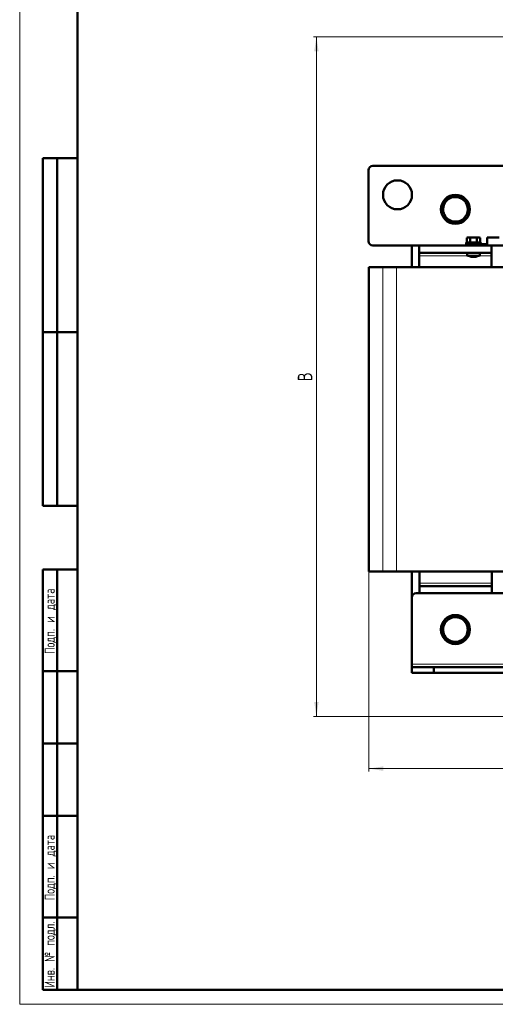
# Model space of a CAD drawing. Header units: millimetres. Extents: x 0 to 840, y 0 to 1188.
# Tile 1 of 4: x 0 to 329, y 0 to 680. Entities that reach past the tile are written whole.
import ezdxf

# ---------------------------------------------------------------- set-up
doc = ezdxf.new("R2010")
doc.units = ezdxf.units.MM
doc.header["$LTSCALE"] = 2
doc.linetypes.add('SLD-Сплошная', pattern=[0])
doc.styles.add('SLDTEXTSTYLE0', font='TXT', dxfattribs={"width": 0.7, "bigfont": 'bigfont'})
doc.styles.add('SLDTEXTSTYLE1', font='TXT', dxfattribs={"width": 0.7})
doc.dimstyles.new('SLDDIMSTYLE0', dxfattribs={"dimtxt": 10, "dimasz": 10, "dimexe": 0, "dimexo": 0.0625, "dimgap": 2.5, "dimtad": 2, "dimdec": 1, "dimrnd": 1e-09, "dimzin": 12, "dimdsep": 46, "dimtxsty": 'SLDTEXTSTYLE1', "dimsah": 1, "dimcen": 0.09, "dimadec": 0, "dimazin": 3, "dimtfac": 1, "dimtdec": 3, "dimtofl": 0, "dimtmove": 0, "dimatfit": 3, "dimfxl": 1, "dimfrac": 2, "dimtolj": 1, "dimtzin": 12, "dimarcsym": 0})

# ---------------------------------------------------------------- blocks, each defined once
blk = doc.blocks.new('_D')
at = {"color": 7, "linetype": 'SLD-Сплошная', "lineweight": 0}
for p, q in [((241.14, 298.65), (241.14, 160.67)), ((641.14, 298.65), (641.14, 160.67)), ((641.14, 162.67), (241.14, 162.67))]:
    blk.add_line(p, q, dxfattribs=at)
at = {"color": 7, "linetype": 'SLD-Сплошная', "lineweight": 18}
for points in [[(241.14, 162.67), (251.14, 161.13), (251.14, 164.21)], [(641.14, 162.67), (631.14, 164.21), (631.14, 161.13)]]:
    blk.add_solid(points, dxfattribs=at)
at = {"color": 7, "linetype": 'SLD-Сплошная', "lineweight": 18, "insert": (437.23, 175.56), "char_height": 10, "attachment_point": 1, "style": 'SLDTEXTSTYLE0'}
blk.add_mtext('Ш', dxfattribs=at)
blk = doc.blocks.new('_D_1')
at = {"color": 7, "linetype": 'SLD-Сплошная', "lineweight": 0}
for p, q in [((410.67, 667.67), (202.99, 667.67)), ((204.99, 198.67), (204.99, 667.67)), ((340.97, 198.67), (202.99, 198.67))]:
    blk.add_line(p, q, dxfattribs=at)
at = {"color": 7, "linetype": 'SLD-Сплошная', "lineweight": 18}
for points in [[(204.99, 667.67), (203.45, 657.67), (206.52, 657.67)], [(204.99, 198.67), (206.52, 208.67), (203.45, 208.67)]]:
    blk.add_solid(points, dxfattribs=at)
at = {"color": 7, "linetype": 'SLD-Сплошная', "lineweight": 18, "insert": (192.09, 429.97), "char_height": 10, "attachment_point": 1, "rotation": 90, "style": 'SLDTEXTSTYLE0'}
blk.add_mtext('В', dxfattribs=at)

msp = doc.modelspace()

# ---------------------------------------------------------------- linework, layer by layer
at = {"color": 7, "linetype": 'SLD-Сплошная', "lineweight": 18}
for p, q in [((0, 1188), (0, 0)), ((0, 0), (840, 0))]:
    msp.add_line(p, q, dxfattribs=at)
at = {"color": 7, "linetype": 'SLD-Сплошная', "lineweight": 50}
for p, q in [((40, 1178), (40, 10)), ((16, 344), (16, 584)), ((40, 584), (16, 584)), ((16, 344), (16, 584)), ((26, 344), (26, 584)), ((26, 344), (26, 584)), ((351.99, 578.67), (243.99, 578.67)), ((240.99, 575.67), (240.99, 526.67)), ((243.99, 523.67), (275.99, 523.67)), ((270.99, 523.67), (270.99, 508.67)), ((275.99, 518.67), (275.99, 523.67)), ((275.99, 523.67), (325.99, 523.67)), ((308.49, 525.67), (308.49, 524.67)), ((308.49, 525.67), (318.49, 525.67)), ((308.49, 524.67), (316.28, 524.67)), ((308.74, 524.67), (308.74, 523.67)), ((309.49, 529.32), (308.87, 528.96)), ((308.87, 528.96), (308.87, 525.82)), ((308.87, 525.82), (311.18, 525.82)), ((310.02, 529.32), (309.49, 529.32)), ((311.18, 528.96), (310.02, 529.32)), ((313.49, 529.32), (310.02, 529.32)), ((310.11, 525.82), (310.26, 525.67)), ((311.18, 528.96), (311.18, 525.82)), ((311.18, 525.82), (315.79, 525.82)), ((315.79, 528.96), (313.49, 529.32)), ((316.95, 529.32), (313.49, 529.32)), ((315.79, 528.96), (315.79, 525.82)), ((315.79, 525.82), (318.1, 525.82)), ((322.99, 524.67), (316.28, 524.67)), ((316.71, 525.67), (316.86, 525.82)), ((317.49, 529.32), (316.95, 529.32)), ((318.1, 528.96), (317.49, 529.32)), ((318.1, 528.96), (318.1, 525.82)), ((318.49, 524.67), (318.49, 525.67)), ((331.29, 529.27), (322.99, 529.27)), ((322.99, 529.27), (322.99, 524.67)), ((322.99, 524.67), (322.99, 523.67)), ((325.99, 523.67), (331.29, 523.67)), ((325.99, 518.67), (325.99, 523.67)), ((325.99, 523.67), (365.99, 523.67)), ((275.99, 518.67), (325.99, 518.67)), ((275.99, 518.67), (275.99, 516.67)), ((275.99, 508.67), (275.99, 516.67)), ((309.14, 518.67), (309.14, 516.87)), ((317.64, 516.67), (309.34, 516.67)), ((310.99, 516.67), (310.99, 516.32)), ((315.99, 516.32), (315.99, 516.67)), ((317.84, 516.87), (317.84, 518.67)), ((325.99, 516.67), (325.99, 518.67)), ((325.99, 516.67), (325.99, 508.67)), ((310.99, 516.32), (311.49, 515.82)), ((310.99, 516.32), (315.99, 516.32)), ((315.49, 515.82), (311.49, 515.82)), ((315.49, 515.82), (315.99, 516.32)), ((241.14, 298.67), (241.14, 508.67)), ((241.14, 508.67), (241.68, 508.67)), ((241.68, 508.67), (250.82, 508.67)), ((250.82, 508.67), (260.28, 508.67)), ((260.28, 508.67), (341.99, 508.67)), ((16, 464), (40, 464)), ((16, 344), (40, 344)), ((16, 10), (16, 300)), ((16, 300), (40, 300)), ((26, 10), (26, 300)), ((241.68, 298.67), (241.14, 298.67)), ((250.82, 298.67), (241.68, 298.67)), ((260.28, 298.67), (250.82, 298.67)), ((260.28, 298.67), (341.99, 298.67)), ((270.99, 298.67), (270.99, 280.67)), ((276.14, 290.67), (276.14, 298.67)), ((326.14, 298.67), (326.14, 290.67)), ((276.14, 290.67), (276.14, 288.67)), ((276.14, 288.67), (276.14, 283.67)), ((326.14, 288.67), (276.14, 288.67)), ((326.14, 288.67), (326.14, 290.67)), ((326.14, 288.67), (326.14, 283.67)), ((270.99, 280.67), (270.99, 234.67)), ((276.14, 283.67), (273.99, 283.67)), ((326.14, 283.67), (276.14, 283.67)), ((365.99, 283.67), (326.14, 283.67)), ((270.99, 234.67), (270.99, 232.67)), ((270.99, 228.67), (270.99, 232.67)), ((270.99, 232.67), (285.99, 232.67)), ((285.99, 232.67), (285.99, 228.67)), ((595.99, 232.67), (285.99, 232.67)), ((40, 230), (16, 230)), ((285.99, 228.67), (270.99, 228.67)), ((346.99, 228.67), (285.99, 228.67)), ((40, 180), (16, 180)), ((40, 130), (16, 130)), ((16, 60), (40, 60)), ((16, 10), (40, 10)), ((40, 10), (830, 10))]:
    msp.add_line(p, q, dxfattribs=at)
at = {"color": 7, "linetype": 'SLD-Сплошная', "lineweight": 25}
for p, q in [((40, 1178), (40, 10)), ((40, 464), (16, 464))]:
    msp.add_line(p, q, dxfattribs=at)
at = {"color": 8, "linetype": 'SLD-Сплошная', "lineweight": 18}
for p, q in [((314.78, 523.67), (314.78, 524.67)), ((275.99, 516.67), (309.34, 516.67)), ((309.14, 516.87), (317.84, 516.87)), ((317.64, 516.67), (325.99, 516.67)), ((241.68, 508.67), (241.68, 298.67)), ((250.82, 298.67), (250.82, 508.67)), ((260.28, 508.67), (260.28, 298.67)), ((326.14, 290.67), (276.14, 290.67)), ((365.99, 234.67), (270.99, 234.67))]:
    msp.add_line(p, q, dxfattribs=at)
at = {"color": 7, "linetype": 'SLD-Сплошная', "lineweight": 50}
for centre in [(260.99, 558.67), (300.99, 548.67), (300.99, 258.67)]:
    msp.add_circle(centre, 10, dxfattribs=at)
for centre, radius, start, end in [((243.99, 575.67), 3, 90, 180), ((300.99, 548.67), 8.5, 145.46481, 205.46481), ((300.99, 548.67), 8.5, 85.46481, 145.46481), ((300.99, 548.67), 8.5, 25.46481, 85.46481), ((300.99, 548.67), 8.5, 325.46481, 25.46481), ((300.99, 548.67), 8.5, 205.46481, 265.46481), ((300.99, 548.67), 8.5, 265.46481, 325.46481), ((243.99, 526.67), 3, 180, 270), ((309.34, 516.87), 0.2, 180, 270), ((317.64, 516.87), 0.2, 270, 0), ((273.99, 280.67), 3, 90, 180), ((300.99, 258.67), 8.5, 81.78679, 141.78679), ((300.99, 258.67), 8.5, 21.78679, 81.78679), ((300.99, 258.67), 8.5, 141.78679, 201.78679), ((300.99, 258.67), 8.5, 321.78679, 21.78679), ((300.99, 258.67), 8.5, 201.78679, 261.78679), ((300.99, 258.67), 8.5, 261.78679, 321.78679)]:
    msp.add_arc(centre, radius, start, end, dxfattribs=at)
for points, knots in [([(293.98, 553.49), (294.05, 553.58), (294.55, 554.31), (295.49, 555.68), (296.34, 556.91), (296.77, 557.53)], [0, 0, 0, 0, 0.070088, 0.530783, 1, 1, 1, 1]), ([(296.77, 557.53), (297.56, 557.47), (299.16, 557.34), (300.82, 557.21), (301.66, 557.14)], [0, 0, 0, 0, 0.495458, 1, 1, 1, 1]), ([(291.2, 549.45), (291.65, 550.1), (292.56, 551.43), (293.51, 552.8), (293.98, 553.49)], [0, 0, 0, 0, 0.495458, 1, 1, 1, 1]), ([(301.66, 557.14), (301.77, 557.13), (302.65, 557.06), (304.31, 556.93), (305.8, 556.82), (306.55, 556.76)], [0, 0, 0, 0, 0.070088, 0.530783, 1, 1, 1, 1]), ([(306.55, 556.76), (306.89, 556.04), (307.58, 554.58), (308.3, 553.08), (308.66, 552.32)], [0, 0, 0, 0, 0.495458, 1, 1, 1, 1]), ([(308.66, 552.32), (308.67, 552.3), (309.03, 551.54), (309.75, 550.04), (310.43, 548.62), (310.77, 547.89)], [0, 0, 0, 0, 0.017174, 0.503418, 1, 1, 1, 1]), ([(293.31, 545.02), (293.3, 545.04), (292.94, 545.8), (292.22, 547.3), (291.54, 548.73), (291.2, 549.45)], [0, 0, 0, 0, 0.0171741, 0.5034184, 1, 1, 1, 1]), ([(295.42, 540.59), (295.08, 541.3), (294.39, 542.76), (293.67, 544.26), (293.31, 545.02)], [0, 0, 0, 0, 0.495458, 1, 1, 1, 1]), ([(307.99, 543.85), (307.92, 543.76), (307.42, 543.03), (306.48, 541.66), (305.63, 540.43), (305.21, 539.81)], [0, 0, 0, 0, 0.070088, 0.530783, 1, 1, 1, 1]), ([(310.77, 547.89), (310.32, 547.24), (309.41, 545.91), (308.46, 544.54), (307.99, 543.85)], [0, 0, 0, 0, 0.495458, 1, 1, 1, 1]), ([(300.31, 540.2), (300.2, 540.21), (299.32, 540.28), (297.66, 540.41), (296.17, 540.53), (295.42, 540.59)], [0, 0, 0, 0, 0.070088, 0.530783, 1, 1, 1, 1]), ([(305.21, 539.81), (304.41, 539.87), (302.81, 540), (301.15, 540.13), (300.31, 540.2)], [0, 0, 0, 0, 0.495458, 1, 1, 1, 1]), ([(310.02, 529.32), (309.99, 529.32), (309.6, 529.31), (309.22, 529.13), (308.87, 528.96)], [0, 0, 0, 0, 0.070185, 1, 1, 1, 1]), ([(313.49, 529.32), (313.47, 529.32), (312.69, 529.32), (311.93, 529.14), (311.18, 528.96)], [0, 0, 0, 0, 0.017195, 1, 1, 1, 1]), ([(316.95, 529.32), (316.92, 529.32), (316.53, 529.31), (316.15, 529.13), (315.79, 528.96)], [0, 0, 0, 0, 0.070185, 1, 1, 1, 1]), ([(318.1, 528.96), (317.92, 529.06), (317.54, 529.26), (317.15, 529.3), (316.95, 529.32)], [0, 0, 0, 0, 0.495458, 1, 1, 1, 1]), ([(294.31, 263.93), (294.38, 264.02), (294.92, 264.71), (295.95, 266.02), (296.88, 267.19), (297.34, 267.78)], [0, 0, 0, 0, 0.070088, 0.530783, 1, 1, 1, 1]), ([(297.34, 267.78), (298.13, 267.67), (299.72, 267.44), (301.37, 267.2), (302.2, 267.08)], [0, 0, 0, 0, 0.495458, 1, 1, 1, 1]), ([(302.2, 267.08), (302.31, 267.07), (303.19, 266.94), (304.83, 266.7), (306.31, 266.49), (307.06, 266.38)], [0, 0, 0, 0, 0.070088, 0.530783, 1, 1, 1, 1]), ([(307.06, 266.38), (307.35, 265.64), (307.95, 264.15), (308.57, 262.6), (308.88, 261.83)], [0, 0, 0, 0, 0.495458, 1, 1, 1, 1]), ([(291.27, 260.07), (291.76, 260.7), (292.76, 261.96), (293.79, 263.27), (294.31, 263.93)], [0, 0, 0, 0, 0.495458, 1, 1, 1, 1]), ([(293.09, 255.52), (293.08, 255.54), (292.77, 256.32), (292.15, 257.86), (291.57, 259.33), (291.27, 260.07)], [0, 0, 0, 0, 0.017174, 0.503418, 1, 1, 1, 1]), ([(308.88, 261.83), (308.89, 261.8), (309.2, 261.02), (309.82, 259.48), (310.4, 258.01), (310.7, 257.27)], [0, 0, 0, 0, 0.0171741, 0.5034184, 1, 1, 1, 1]), ([(294.91, 250.96), (294.62, 251.7), (294.02, 253.19), (293.4, 254.74), (293.09, 255.52)], [0, 0, 0, 0, 0.495458, 1, 1, 1, 1]), ([(307.66, 253.41), (307.59, 253.32), (307.05, 252.63), (306.02, 251.32), (305.09, 250.15), (304.63, 249.56)], [0, 0, 0, 0, 0.070088, 0.530783, 1, 1, 1, 1]), ([(310.7, 257.27), (310.21, 256.64), (309.21, 255.38), (308.18, 254.07), (307.66, 253.41)], [0, 0, 0, 0, 0.495458, 1, 1, 1, 1]), ([(299.77, 250.26), (299.66, 250.27), (298.78, 250.4), (297.14, 250.64), (295.66, 250.85), (294.91, 250.96)], [0, 0, 0, 0, 0.070088, 0.530783, 1, 1, 1, 1]), ([(304.63, 249.56), (303.84, 249.67), (302.25, 249.9), (300.6, 250.14), (299.77, 250.26)], [0, 0, 0, 0, 0.495458, 1, 1, 1, 1])]:
    msp.add_open_spline(points, degree=3, knots=knots, dxfattribs=at)

# ---------------------------------------------------------------- texts
at = {"color": 7, "linetype": 'Continuous', "lineweight": 0, "char_height": 7, "attachment_point": 2, "rotation": 90, "style": 'SLDTEXTSTYLE0'}
for s, insert in [('Подп. и дата', (17.2, 264.35)), ('Подп. и дата', (17.2, 94.35)), ('Инв. № подл.', (17.2, 34.36))]:
    msp.add_mtext(s, dxfattribs=dict(at, insert=insert))

# ---------------------------------------------------------------- dimensions: what is measured, and where the dimension line sits
at = {"color": 7, "linetype": 'SLD-Сплошная', "lineweight": 18}
dim = msp.add_linear_dim(base=(204.99, 667.67), p1=(340.99, 198.67), p2=(410.69, 667.67), angle=90, text='В', dimstyle='SLDDIMSTYLE0', dxfattribs=at)
dim.commit()
dim.dimension.update_dxf_attribs({"geometry": '_D_1', "text_midpoint": (204.99, 433.17), "dimtype": 160})
dim = msp.add_linear_dim(base=(241.14, 162.67), p1=(641.14, 298.67), p2=(241.14, 298.67), text='Ш', dimstyle='SLDDIMSTYLE0', dxfattribs=at)
dim.commit()
dim.dimension.update_dxf_attribs({"geometry": '_D', "text_midpoint": (441.14, 162.67), "dimtype": 160})

doc.saveas('drawing.dxf')
